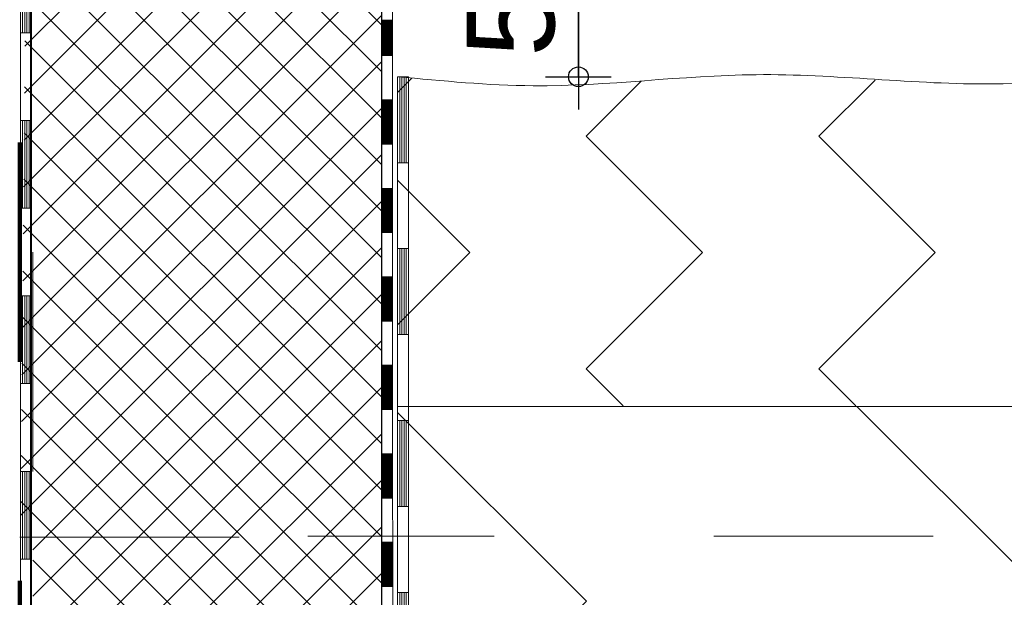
# Model space of a CAD drawing. Header units: metres. Extents: x 1333.9 to 1416.6, y -82.7 to -2.5.
# Tile 67 of 160: x 1389.313 to 1389.762, y -70.532 to -70.268. Entities that reach past the tile are written whole.
import ezdxf

# ---------------------------------------------------------------- set-up
doc = ezdxf.new("R2010")
doc.units = ezdxf.units.M
doc.header["$PDMODE"] = 65
for name, pattern in [('AUSGEZOGEN', [0]), ('PUNKT2_S9', [0.0015, 0, -0.0015]), ('STRICHPUNKT2_S5', [0.5, 0.35, -0.05, 0.05, -0.05]), ('VERDECKT2_S2', [0.15, 0.1, -0.05])]:
    doc.linetypes.add(name, pattern=pattern)
for name, color, linetype, lineweight in [('XR$8$Achsen', 4, 'AUSGEZOGEN', 13), ('XR$8$Allgemein', 4, 'AUSGEZOGEN', 13), ('XR$8$Ansicht', 1, 'AUSGEZOGEN', 50), ('XR$8$Maßlinie 1_50', 7, 'AUSGEZOGEN', 25), ('XR$8$Muster', 4, 'AUSGEZOGEN', 13), ('XR$8$Möblierung', 4, 'AUSGEZOGEN', 13), ('XR$8$Schraffur', 4, 'AUSGEZOGEN', 13), ('XR$8$Text 1_50', 3, 'AUSGEZOGEN', 18), ('XR$8$Wand', 1, 'AUSGEZOGEN', 50)]:
    doc.layers.add(name, color=color, linetype=linetype, lineweight=lineweight)
doc.styles.add('ARIAL', font='arial.ttf')
doc.dimstyles.new('DIMSTYLE_14', dxfattribs={"dimtxt": 0.04, "dimasz": 0.03, "dimexe": 0, "dimexo": 1e-06, "dimgap": 0.02, "dimtad": 2, "dimdec": 1, "dimlfac": 100, "dimrnd": 0.5, "dimzin": 4, "dimdsep": 46, "dimtxsty": 'ARIAL', "dimblk1": 'ALL_ML_KREIS', "dimblk2": 'ALL_ML_KREIS', "dimsah": 1, "dimcen": 0, "dimse1": 1, "dimse2": 1, "dimclrd": 7, "dimclre": 7, "dimclrt": 7, "dimadec": 0, "dimazin": 0, "dimtfac": 1, "dimtdec": 0, "dimtix": 1, "dimtmove": 2, "dimatfit": 3, "dimfxl": 0, "dimtvp": 1.2, "dimtzin": 0, "dimlwd": 0, "dimlwe": 25, "dimarcsym": 0})
doc.dimstyles.new('DIMSTYLE_15', dxfattribs={"dimtxt": 0.04, "dimasz": 0.03, "dimexe": 0, "dimexo": 1e-06, "dimgap": 0.02, "dimtad": 2, "dimdec": 1, "dimlfac": 100, "dimrnd": 0.5, "dimzin": 4, "dimdsep": 46, "dimtxsty": 'ARIAL', "dimblk1": 'ALL_ML_KREIS', "dimblk2": 'ALL_ML_KREIS', "dimsah": 1, "dimcen": 0, "dimse1": 1, "dimse2": 1, "dimclrd": 7, "dimclre": 7, "dimclrt": 7, "dimadec": 0, "dimazin": 0, "dimtfac": 1, "dimtdec": 0, "dimtix": 1, "dimtmove": 2, "dimatfit": 3, "dimfxl": 0, "dimtzin": 0, "dimlwd": 0, "dimlwe": 25, "dimarcsym": 0})

# ---------------------------------------------------------------- blocks, each defined once
blk = doc.blocks.new('MUSTERELEMENT_7')
at = {"layer": 'XR$8$Muster', "color": 4, "linetype": 'AUSGEZOGEN', "lineweight": 13, "transparency": 33554687}
for p, q in [((1389.31305, -70.23453), (1389.31305, -70.31453)), ((1389.31405, -70.23453), (1389.31405, -70.27453)), ((1389.31505, -70.23453), (1389.31505, -70.27453)), ((1389.31605, -70.23453), (1389.31605, -70.27453)), ((1389.31705, -70.23453), (1389.31705, -70.27453)), ((1389.31805, -70.23453), (1389.31805, -70.31453)), ((1389.31805, -70.27453), (1389.31305, -70.27453)), ((1389.31305, -70.31453), (1389.31305, -70.39453)), ((1389.31805, -70.31453), (1389.31305, -70.31453)), ((1389.31805, -70.31453), (1389.31305, -70.31453)), ((1389.31405, -70.31453), (1389.31405, -70.35453)), ((1389.31505, -70.31453), (1389.31505, -70.35453)), ((1389.31605, -70.31453), (1389.31605, -70.35453)), ((1389.31705, -70.31453), (1389.31705, -70.35453)), ((1389.31805, -70.31453), (1389.31805, -70.39453)), ((1389.31805, -70.35453), (1389.31305, -70.35453)), ((1389.31305, -70.39453), (1389.31305, -70.47453)), ((1389.31805, -70.39453), (1389.31305, -70.39453)), ((1389.31805, -70.39453), (1389.31305, -70.39453)), ((1389.31405, -70.39453), (1389.31405, -70.43453)), ((1389.31505, -70.39453), (1389.31505, -70.43453)), ((1389.31605, -70.39453), (1389.31605, -70.43453)), ((1389.31705, -70.39453), (1389.31705, -70.43453)), ((1389.31805, -70.39453), (1389.31805, -70.47453)), ((1389.31805, -70.43453), (1389.31305, -70.43453)), ((1389.31305, -70.47453), (1389.31305, -70.55453)), ((1389.31805, -70.47453), (1389.31305, -70.47453)), ((1389.31805, -70.47453), (1389.31305, -70.47453)), ((1389.31405, -70.47453), (1389.31405, -70.51453)), ((1389.31505, -70.47453), (1389.31505, -70.51453)), ((1389.31605, -70.47453), (1389.31605, -70.51453)), ((1389.31705, -70.47453), (1389.31705, -70.51453)), ((1389.31805, -70.47453), (1389.31805, -70.55453)), ((1389.31805, -70.51453), (1389.31305, -70.51453))]:
    blk.add_line(p, q, dxfattribs=at)
blk = doc.blocks.new('MUSTERELEMENT_17')
at = {"layer": 'XR$8$Muster', "color": 4, "linetype": 'AUSGEZOGEN', "lineweight": 13, "transparency": 33554687}
for p, q in [((1389.48595, -70.29453), (1389.48595, -70.33374)), ((1389.48695, -70.29453), (1389.48695, -70.33374)), ((1389.48995, -70.29453), (1389.48995, -70.37294)), ((1389.48995, -70.33374), (1389.48495, -70.33374)), ((1389.48495, -70.37294), (1389.48496, -70.45136)), ((1389.48995, -70.37294), (1389.48495, -70.37294)), ((1389.48995, -70.37294), (1389.48495, -70.37294)), ((1389.48595, -70.37294), (1389.48596, -70.41215)), ((1389.48695, -70.37294), (1389.48696, -70.41215)), ((1389.48795, -70.37294), (1389.48796, -70.41215)), ((1389.48895, -70.37294), (1389.48896, -70.41215)), ((1389.48995, -70.37294), (1389.48996, -70.45136)), ((1389.48996, -70.41215), (1389.48496, -70.41215)), ((1389.48496, -70.45136), (1389.48496, -70.52977)), ((1389.48996, -70.45136), (1389.48496, -70.45136)), ((1389.48996, -70.45136), (1389.48496, -70.45136)), ((1389.48596, -70.45136), (1389.48596, -70.49057)), ((1389.48696, -70.45136), (1389.48696, -70.49057)), ((1389.48796, -70.45136), (1389.48796, -70.49057)), ((1389.48896, -70.45136), (1389.48896, -70.49057)), ((1389.48996, -70.45136), (1389.48996, -70.52977)), ((1389.48996, -70.49057), (1389.48496, -70.49057)), ((1389.48496, -70.52977), (1389.48496, -70.60819)), ((1389.48996, -70.52977), (1389.48496, -70.52977)), ((1389.48996, -70.52977), (1389.48496, -70.52977)), ((1389.48596, -70.52977), (1389.48596, -70.56898)), ((1389.48696, -70.52977), (1389.48696, -70.56898)), ((1389.48796, -70.52977), (1389.48796, -70.56898)), ((1389.48896, -70.52977), (1389.48896, -70.56898)), ((1389.48996, -70.52977), (1389.48996, -70.60819))]:
    blk.add_line(p, q, dxfattribs=at)
for points in [[(1389.48495, -70.29453), (1389.48495, -70.29453), (1389.48495, -70.37294)], [(1389.48995, -70.29453), (1389.48995, -70.29453), (1389.48495, -70.29453)], [(1389.48795, -70.29453), (1389.48795, -70.29453), (1389.48795, -70.33374)], [(1389.48895, -70.29453), (1389.48895, -70.29453), (1389.48895, -70.33374)]]:
    blk.add_lwpolyline(points, dxfattribs=at)
blk = doc.blocks.new('MUSTERELEMENT_20')
at = {"layer": 'XR$8$Möblierung', "color": 4, "linetype": 'AUSGEZOGEN', "lineweight": 13, "transparency": 33554687}
for p, q in [((1389.47773, -70.26471), (1389.47773, -70.28489)), ((1389.47773, -70.26471), (1389.47773, -70.28489)), ((1389.47773, -70.26471), (1389.47773, -70.28489)), ((1389.47773, -70.26471), (1389.47773, -70.28489)), ((1389.47773, -70.26471), (1389.47773, -70.28489)), ((1389.48273, -70.26471), (1389.48273, -70.28489)), ((1389.47773, -70.26875), (1389.48273, -70.26875)), ((1389.47773, -70.26915), (1389.48273, -70.26915)), ((1389.47773, -70.26955), (1389.48273, -70.26955)), ((1389.47773, -70.26996), (1389.48273, -70.26996)), ((1389.47773, -70.27036), (1389.48273, -70.27036)), ((1389.47773, -70.27076), (1389.48273, -70.27076)), ((1389.47773, -70.27117), (1389.48273, -70.27117)), ((1389.47773, -70.27157), (1389.48273, -70.27157)), ((1389.47773, -70.27198), (1389.48273, -70.27197)), ((1389.47773, -70.27238), (1389.48273, -70.27238)), ((1389.47773, -70.27278), (1389.48273, -70.27278)), ((1389.47773, -70.27319), (1389.48273, -70.27319)), ((1389.47773, -70.27359), (1389.48273, -70.27359)), ((1389.47773, -70.27399), (1389.48273, -70.27399)), ((1389.47773, -70.2744), (1389.48273, -70.2744)), ((1389.47773, -70.2748), (1389.48273, -70.2748)), ((1389.47773, -70.2752), (1389.48273, -70.2752)), ((1389.47773, -70.27561), (1389.48273, -70.27561)), ((1389.47773, -70.27601), (1389.48273, -70.27601)), ((1389.47773, -70.27641), (1389.48273, -70.27641)), ((1389.47773, -70.27682), (1389.48273, -70.27682)), ((1389.47773, -70.27722), (1389.48273, -70.27722)), ((1389.47773, -70.27763), (1389.48273, -70.27763)), ((1389.47773, -70.27803), (1389.48273, -70.27803)), ((1389.47773, -70.27843), (1389.48273, -70.27843)), ((1389.47773, -70.27884), (1389.48273, -70.27884)), ((1389.47773, -70.27924), (1389.48273, -70.27924)), ((1389.47773, -70.27964), (1389.48273, -70.27964)), ((1389.47773, -70.28005), (1389.48273, -70.28005)), ((1389.47773, -70.28045), (1389.48273, -70.28045)), ((1389.47773, -70.28085), (1389.48273, -70.28085)), ((1389.47773, -70.28126), (1389.48273, -70.28126)), ((1389.47773, -70.28166), (1389.48273, -70.28166)), ((1389.47773, -70.28207), (1389.48273, -70.28207)), ((1389.47773, -70.28247), (1389.48273, -70.28247)), ((1389.47773, -70.28287), (1389.48273, -70.28287)), ((1389.47773, -70.28328), (1389.48273, -70.28328)), ((1389.47773, -70.28368), (1389.48273, -70.28368)), ((1389.47773, -70.28408), (1389.48273, -70.28408)), ((1389.47773, -70.28449), (1389.48273, -70.28449)), ((1389.47773, -70.28489), (1389.48273, -70.28489)), ((1389.48273, -70.28489), (1389.48274, -70.30507)), ((1389.47774, -70.30507), (1389.48274, -70.30507)), ((1389.47774, -70.30507), (1389.47774, -70.32525)), ((1389.47774, -70.30507), (1389.47774, -70.32525)), ((1389.47774, -70.30507), (1389.47774, -70.32525)), ((1389.47774, -70.30507), (1389.47774, -70.32525)), ((1389.47774, -70.30507), (1389.47774, -70.32525)), ((1389.47774, -70.30548), (1389.48274, -70.30548)), ((1389.47774, -70.30588), (1389.48274, -70.30588)), ((1389.47774, -70.30628), (1389.48274, -70.30628)), ((1389.47774, -70.30669), (1389.48274, -70.30669)), ((1389.47774, -70.30709), (1389.48274, -70.30709)), ((1389.47774, -70.30749), (1389.48274, -70.30749)), ((1389.47774, -70.3079), (1389.48274, -70.3079)), ((1389.47774, -70.3083), (1389.48274, -70.3083)), ((1389.47774, -70.3087), (1389.48274, -70.3087)), ((1389.48274, -70.30507), (1389.48274, -70.32525)), ((1389.47774, -70.30911), (1389.48274, -70.30911)), ((1389.47774, -70.30951), (1389.48274, -70.30951)), ((1389.47774, -70.30992), (1389.48274, -70.30992)), ((1389.47774, -70.31032), (1389.48274, -70.31032)), ((1389.47774, -70.31072), (1389.48274, -70.31072)), ((1389.47774, -70.31113), (1389.48274, -70.31113)), ((1389.47774, -70.31153), (1389.48274, -70.31153)), ((1389.47774, -70.31193), (1389.48274, -70.31193)), ((1389.47774, -70.31234), (1389.48274, -70.31234)), ((1389.47774, -70.31274), (1389.48274, -70.31274)), ((1389.47774, -70.31314), (1389.48274, -70.31314)), ((1389.47774, -70.31355), (1389.48274, -70.31355)), ((1389.47774, -70.31395), (1389.48274, -70.31395)), ((1389.47774, -70.31436), (1389.48274, -70.31436)), ((1389.47774, -70.31476), (1389.48274, -70.31476)), ((1389.47774, -70.31516), (1389.48274, -70.31516)), ((1389.47774, -70.31557), (1389.48274, -70.31557)), ((1389.47774, -70.31597), (1389.48274, -70.31597)), ((1389.47774, -70.31637), (1389.48274, -70.31637)), ((1389.47774, -70.31678), (1389.48274, -70.31678)), ((1389.47774, -70.31718), (1389.48274, -70.31718)), ((1389.47774, -70.31758), (1389.48274, -70.31758)), ((1389.47774, -70.31799), (1389.48274, -70.31799)), ((1389.47774, -70.31839), (1389.48274, -70.31839)), ((1389.47774, -70.3188), (1389.48274, -70.3188)), ((1389.47774, -70.3192), (1389.48274, -70.3192)), ((1389.47774, -70.3196), (1389.48274, -70.3196)), ((1389.47774, -70.32001), (1389.48274, -70.32001)), ((1389.47774, -70.32041), (1389.48274, -70.32041)), ((1389.47774, -70.32081), (1389.48274, -70.32081)), ((1389.47774, -70.32122), (1389.48274, -70.32122)), ((1389.47774, -70.32162), (1389.48274, -70.32162)), ((1389.47774, -70.32202), (1389.48274, -70.32202)), ((1389.47774, -70.32243), (1389.48274, -70.32243)), ((1389.47774, -70.32283), (1389.48274, -70.32283)), ((1389.47774, -70.32324), (1389.48274, -70.32324)), ((1389.47774, -70.32364), (1389.48274, -70.32364)), ((1389.47774, -70.32404), (1389.48274, -70.32404)), ((1389.47774, -70.32445), (1389.48274, -70.32445)), ((1389.47774, -70.32485), (1389.48274, -70.32485)), ((1389.47774, -70.32525), (1389.48274, -70.32525)), ((1389.48274, -70.32525), (1389.48274, -70.34543)), ((1389.47774, -70.34543), (1389.48274, -70.34543)), ((1389.47774, -70.34543), (1389.47774, -70.36562)), ((1389.47774, -70.34543), (1389.47774, -70.36562)), ((1389.47774, -70.34543), (1389.47774, -70.36562)), ((1389.47774, -70.34543), (1389.47774, -70.36562)), ((1389.47774, -70.34543), (1389.47774, -70.36562)), ((1389.47774, -70.34584), (1389.48274, -70.34584)), ((1389.47774, -70.34624), (1389.48274, -70.34624)), ((1389.47774, -70.34665), (1389.48274, -70.34665)), ((1389.47774, -70.34705), (1389.48274, -70.34705)), ((1389.47774, -70.34745), (1389.48274, -70.34745)), ((1389.47774, -70.34786), (1389.48274, -70.34786)), ((1389.47774, -70.34826), (1389.48274, -70.34826)), ((1389.47774, -70.34866), (1389.48274, -70.34866)), ((1389.47774, -70.34907), (1389.48274, -70.34907)), ((1389.48274, -70.34543), (1389.48274, -70.36562)), ((1389.47774, -70.34947), (1389.48274, -70.34947)), ((1389.47774, -70.34987), (1389.48274, -70.34987)), ((1389.47774, -70.35028), (1389.48274, -70.35028)), ((1389.47774, -70.35068), (1389.48274, -70.35068)), ((1389.47774, -70.35109), (1389.48274, -70.35109)), ((1389.47774, -70.35149), (1389.48274, -70.35149)), ((1389.47774, -70.35189), (1389.48274, -70.35189)), ((1389.47774, -70.3523), (1389.48274, -70.3523)), ((1389.47774, -70.3527), (1389.48274, -70.3527)), ((1389.47774, -70.3531), (1389.48274, -70.3531)), ((1389.47774, -70.35351), (1389.48274, -70.35351)), ((1389.47774, -70.35391), (1389.48274, -70.35391)), ((1389.47774, -70.35431), (1389.48274, -70.35431)), ((1389.47774, -70.35472), (1389.48274, -70.35472)), ((1389.47774, -70.35512), (1389.48274, -70.35512)), ((1389.47774, -70.35553), (1389.48274, -70.35553)), ((1389.47774, -70.35593), (1389.48274, -70.35593)), ((1389.47774, -70.35633), (1389.48274, -70.35633)), ((1389.47774, -70.35674), (1389.48274, -70.35674)), ((1389.47774, -70.35714), (1389.48274, -70.35714)), ((1389.47774, -70.35754), (1389.48274, -70.35754)), ((1389.47774, -70.35795), (1389.48274, -70.35795)), ((1389.47774, -70.35835), (1389.48274, -70.35835)), ((1389.47774, -70.35875), (1389.48274, -70.35875)), ((1389.47774, -70.35916), (1389.48274, -70.35916)), ((1389.47774, -70.35956), (1389.48274, -70.35956)), ((1389.47774, -70.35997), (1389.48274, -70.35996)), ((1389.47774, -70.36037), (1389.48274, -70.36037)), ((1389.47774, -70.36077), (1389.48274, -70.36077)), ((1389.47774, -70.36118), (1389.48274, -70.36118)), ((1389.47774, -70.36158), (1389.48274, -70.36158)), ((1389.47774, -70.36198), (1389.48274, -70.36198)), ((1389.47774, -70.36239), (1389.48274, -70.36239)), ((1389.47774, -70.36279), (1389.48274, -70.36279)), ((1389.47774, -70.36319), (1389.48274, -70.36319)), ((1389.47774, -70.3636), (1389.48274, -70.3636)), ((1389.47774, -70.364), (1389.48274, -70.364)), ((1389.47774, -70.36441), (1389.48274, -70.3644)), ((1389.47774, -70.36481), (1389.48274, -70.36481)), ((1389.47774, -70.36521), (1389.48274, -70.36521)), ((1389.47774, -70.36562), (1389.48274, -70.36562)), ((1389.48274, -70.36562), (1389.48274, -70.3858)), ((1389.47774, -70.3858), (1389.48274, -70.3858)), ((1389.47774, -70.3858), (1389.47774, -70.40598)), ((1389.47774, -70.3858), (1389.47774, -70.40598)), ((1389.47774, -70.3858), (1389.47774, -70.40598)), ((1389.47774, -70.3858), (1389.47774, -70.40598)), ((1389.47774, -70.3858), (1389.47774, -70.40598)), ((1389.47774, -70.3862), (1389.48274, -70.3862)), ((1389.47774, -70.3866), (1389.48274, -70.3866)), ((1389.47774, -70.38701), (1389.48274, -70.38701)), ((1389.47774, -70.38741), (1389.48274, -70.38741)), ((1389.47774, -70.38782), (1389.48274, -70.38782)), ((1389.47774, -70.38822), (1389.48274, -70.38822)), ((1389.47774, -70.38862), (1389.48274, -70.38862)), ((1389.47774, -70.38903), (1389.48274, -70.38903)), ((1389.47774, -70.38943), (1389.48274, -70.38943)), ((1389.48274, -70.3858), (1389.48274, -70.40598)), ((1389.47774, -70.38983), (1389.48274, -70.38983)), ((1389.47774, -70.39024), (1389.48274, -70.39024)), ((1389.47774, -70.39064), (1389.48274, -70.39064)), ((1389.47774, -70.39104), (1389.48274, -70.39104)), ((1389.47774, -70.39145), (1389.48274, -70.39145)), ((1389.47774, -70.39185), (1389.48274, -70.39185)), ((1389.47774, -70.39226), (1389.48274, -70.39225)), ((1389.47774, -70.39266), (1389.48274, -70.39266)), ((1389.47774, -70.39306), (1389.48274, -70.39306)), ((1389.47774, -70.39347), (1389.48274, -70.39347)), ((1389.47774, -70.39387), (1389.48274, -70.39387)), ((1389.47774, -70.39427), (1389.48274, -70.39427)), ((1389.47774, -70.39468), (1389.48274, -70.39468)), ((1389.47774, -70.39508), (1389.48274, -70.39508)), ((1389.47774, -70.39548), (1389.48274, -70.39548)), ((1389.47774, -70.39589), (1389.48274, -70.39589)), ((1389.47774, -70.39629), (1389.48274, -70.39629)), ((1389.47774, -70.3967), (1389.48274, -70.39669)), ((1389.47774, -70.3971), (1389.48274, -70.3971)), ((1389.47774, -70.3975), (1389.48274, -70.3975)), ((1389.47774, -70.39791), (1389.48274, -70.39791)), ((1389.47774, -70.39831), (1389.48274, -70.39831)), ((1389.47774, -70.39871), (1389.48274, -70.39871)), ((1389.47774, -70.39912), (1389.48274, -70.39912)), ((1389.47774, -70.39952), (1389.48274, -70.39952)), ((1389.47774, -70.39992), (1389.48274, -70.39992)), ((1389.47774, -70.40033), (1389.48274, -70.40033)), ((1389.47774, -70.40073), (1389.48274, -70.40073)), ((1389.47774, -70.40113), (1389.48274, -70.40113)), ((1389.47774, -70.40154), (1389.48274, -70.40154)), ((1389.47774, -70.40194), (1389.48274, -70.40194)), ((1389.47774, -70.40235), (1389.48274, -70.40235)), ((1389.47774, -70.40275), (1389.48274, -70.40275)), ((1389.47774, -70.40315), (1389.48274, -70.40315)), ((1389.47774, -70.40356), (1389.48274, -70.40356)), ((1389.47774, -70.40396), (1389.48274, -70.40396)), ((1389.47774, -70.40436), (1389.48274, -70.40436)), ((1389.47774, -70.40477), (1389.48274, -70.40477)), ((1389.47774, -70.40517), (1389.48274, -70.40517)), ((1389.47774, -70.40557), (1389.48274, -70.40557)), ((1389.47774, -70.40598), (1389.48274, -70.40598)), ((1389.48274, -70.40598), (1389.48274, -70.42616)), ((1389.47774, -70.42616), (1389.48274, -70.42616)), ((1389.47774, -70.42616), (1389.47774, -70.44634)), ((1389.47774, -70.42616), (1389.47774, -70.44634)), ((1389.47774, -70.42616), (1389.47774, -70.44634)), ((1389.47774, -70.42616), (1389.47774, -70.44634)), ((1389.47774, -70.42616), (1389.47774, -70.44634)), ((1389.47774, -70.42656), (1389.48274, -70.42656)), ((1389.47774, -70.42697), (1389.48274, -70.42697)), ((1389.47774, -70.42737), (1389.48274, -70.42737)), ((1389.47774, -70.42777), (1389.48274, -70.42777)), ((1389.47774, -70.42818), (1389.48274, -70.42818)), ((1389.47774, -70.42858), (1389.48274, -70.42858)), ((1389.47774, -70.42898), (1389.48274, -70.42898)), ((1389.47774, -70.42939), (1389.48274, -70.42939)), ((1389.47774, -70.42979), (1389.48274, -70.42979)), ((1389.48274, -70.42616), (1389.48274, -70.44634)), ((1389.47774, -70.4302), (1389.48274, -70.4302)), ((1389.47774, -70.4306), (1389.48274, -70.4306)), ((1389.47774, -70.431), (1389.48274, -70.431)), ((1389.47774, -70.43141), (1389.48274, -70.43141)), ((1389.47774, -70.43181), (1389.48274, -70.43181)), ((1389.47774, -70.43221), (1389.48274, -70.43221)), ((1389.47774, -70.43262), (1389.48274, -70.43262)), ((1389.47774, -70.43302), (1389.48274, -70.43302)), ((1389.47774, -70.43342), (1389.48274, -70.43342)), ((1389.47774, -70.43383), (1389.48274, -70.43383)), ((1389.47774, -70.43423), (1389.48274, -70.43423)), ((1389.47774, -70.43464), (1389.48274, -70.43464)), ((1389.47774, -70.43504), (1389.48274, -70.43504)), ((1389.47774, -70.43544), (1389.48274, -70.43544)), ((1389.47774, -70.43585), (1389.48274, -70.43585)), ((1389.47774, -70.43625), (1389.48274, -70.43625)), ((1389.47774, -70.43665), (1389.48274, -70.43665)), ((1389.47774, -70.43706), (1389.48274, -70.43706)), ((1389.47774, -70.43746), (1389.48274, -70.43746)), ((1389.47774, -70.43786), (1389.48274, -70.43786)), ((1389.47774, -70.43827), (1389.48274, -70.43827)), ((1389.47774, -70.43867), (1389.48274, -70.43867)), ((1389.47774, -70.43908), (1389.48274, -70.43908)), ((1389.47774, -70.43948), (1389.48274, -70.43948)), ((1389.47774, -70.43988), (1389.48274, -70.43988)), ((1389.47774, -70.44029), (1389.48274, -70.44029)), ((1389.47774, -70.44069), (1389.48274, -70.44069)), ((1389.47774, -70.44109), (1389.48274, -70.44109)), ((1389.47774, -70.4415), (1389.48274, -70.4415)), ((1389.47774, -70.4419), (1389.48274, -70.4419)), ((1389.47774, -70.4423), (1389.48274, -70.4423)), ((1389.47774, -70.44271), (1389.48274, -70.44271)), ((1389.47774, -70.44311), (1389.48274, -70.44311)), ((1389.47774, -70.44352), (1389.48274, -70.44352)), ((1389.47774, -70.44392), (1389.48274, -70.44392)), ((1389.47774, -70.44432), (1389.48274, -70.44432)), ((1389.47774, -70.44473), (1389.48274, -70.44473)), ((1389.47774, -70.44513), (1389.48274, -70.44513)), ((1389.47774, -70.44553), (1389.48274, -70.44553)), ((1389.47774, -70.44594), (1389.48274, -70.44594)), ((1389.47774, -70.44634), (1389.48274, -70.44634)), ((1389.48274, -70.44634), (1389.48274, -70.46652)), ((1389.47774, -70.46652), (1389.48274, -70.46652)), ((1389.47774, -70.46652), (1389.47774, -70.4867)), ((1389.47774, -70.46652), (1389.47774, -70.4867)), ((1389.47774, -70.46652), (1389.47774, -70.4867)), ((1389.47774, -70.46652), (1389.47774, -70.4867)), ((1389.47774, -70.46652), (1389.47774, -70.4867)), ((1389.47774, -70.46693), (1389.48274, -70.46693)), ((1389.47774, -70.46733), (1389.48274, -70.46733)), ((1389.47774, -70.46773), (1389.48274, -70.46773)), ((1389.47774, -70.46814), (1389.48274, -70.46814)), ((1389.47774, -70.46854), (1389.48274, -70.46854)), ((1389.47774, -70.46894), (1389.48274, -70.46894)), ((1389.47774, -70.46935), (1389.48274, -70.46935)), ((1389.47774, -70.46975), (1389.48274, -70.46975)), ((1389.47774, -70.47015), (1389.48274, -70.47015)), ((1389.48274, -70.46652), (1389.48274, -70.4867)), ((1389.47774, -70.47056), (1389.48274, -70.47056)), ((1389.47774, -70.47096), (1389.48274, -70.47096)), ((1389.47774, -70.47137), (1389.48274, -70.47137)), ((1389.47774, -70.47177), (1389.48274, -70.47177)), ((1389.47774, -70.47217), (1389.48274, -70.47217)), ((1389.47774, -70.47258), (1389.48274, -70.47258)), ((1389.47774, -70.47298), (1389.48274, -70.47298)), ((1389.47774, -70.47338), (1389.48274, -70.47338)), ((1389.47774, -70.47379), (1389.48274, -70.47379)), ((1389.47774, -70.47419), (1389.48274, -70.47419)), ((1389.47774, -70.47459), (1389.48274, -70.47459)), ((1389.47774, -70.475), (1389.48274, -70.475)), ((1389.47774, -70.4754), (1389.48274, -70.4754)), ((1389.47774, -70.47581), (1389.48274, -70.47581)), ((1389.47774, -70.47621), (1389.48274, -70.47621)), ((1389.47774, -70.47661), (1389.48274, -70.47661)), ((1389.47774, -70.47702), (1389.48274, -70.47702)), ((1389.47774, -70.47742), (1389.48274, -70.47742)), ((1389.47774, -70.47782), (1389.48274, -70.47782)), ((1389.47774, -70.47823), (1389.48274, -70.47823)), ((1389.47774, -70.47863), (1389.48274, -70.47863)), ((1389.47774, -70.47903), (1389.48274, -70.47903)), ((1389.47774, -70.47944), (1389.48274, -70.47944)), ((1389.47774, -70.47984), (1389.48274, -70.47984)), ((1389.47774, -70.48025), (1389.48274, -70.48025)), ((1389.47774, -70.48065), (1389.48274, -70.48065)), ((1389.47774, -70.48105), (1389.48274, -70.48105)), ((1389.47774, -70.48146), (1389.48274, -70.48146)), ((1389.47774, -70.48186), (1389.48274, -70.48186)), ((1389.47774, -70.48226), (1389.48274, -70.48226)), ((1389.47774, -70.48267), (1389.48274, -70.48267)), ((1389.47774, -70.48307), (1389.48274, -70.48307)), ((1389.47774, -70.48347), (1389.48274, -70.48347)), ((1389.47774, -70.48388), (1389.48274, -70.48388)), ((1389.47774, -70.48428), (1389.48274, -70.48428)), ((1389.47774, -70.48469), (1389.48274, -70.48468)), ((1389.47774, -70.48509), (1389.48274, -70.48509)), ((1389.47774, -70.48549), (1389.48274, -70.48549)), ((1389.47774, -70.4859), (1389.48274, -70.4859)), ((1389.47774, -70.4863), (1389.48274, -70.4863)), ((1389.47774, -70.4867), (1389.48274, -70.4867)), ((1389.48274, -70.4867), (1389.48275, -70.50688)), ((1389.47775, -70.50688), (1389.48275, -70.50688)), ((1389.47775, -70.50688), (1389.47775, -70.52707)), ((1389.47775, -70.50688), (1389.47775, -70.52707)), ((1389.47775, -70.50688), (1389.47775, -70.52707)), ((1389.47775, -70.50688), (1389.47775, -70.52707)), ((1389.47775, -70.50688), (1389.47775, -70.52707)), ((1389.47775, -70.50729), (1389.48275, -70.50729)), ((1389.47775, -70.50769), (1389.48275, -70.50769)), ((1389.47775, -70.5081), (1389.48275, -70.5081)), ((1389.47775, -70.5085), (1389.48275, -70.5085)), ((1389.47775, -70.5089), (1389.48275, -70.5089)), ((1389.47775, -70.50931), (1389.48275, -70.50931)), ((1389.47775, -70.50971), (1389.48275, -70.50971)), ((1389.47775, -70.51011), (1389.48275, -70.51011)), ((1389.47775, -70.51052), (1389.48275, -70.51052)), ((1389.48275, -70.50688), (1389.48275, -70.52707)), ((1389.47775, -70.51092), (1389.48275, -70.51092)), ((1389.47775, -70.51132), (1389.48275, -70.51132)), ((1389.47775, -70.51173), (1389.48275, -70.51173)), ((1389.47775, -70.51213), (1389.48275, -70.51213)), ((1389.47775, -70.51254), (1389.48275, -70.51254)), ((1389.47775, -70.51294), (1389.48275, -70.51294)), ((1389.47775, -70.51334), (1389.48275, -70.51334)), ((1389.47775, -70.51375), (1389.48275, -70.51375)), ((1389.47775, -70.51415), (1389.48275, -70.51415)), ((1389.47775, -70.51455), (1389.48275, -70.51455)), ((1389.47775, -70.51496), (1389.48275, -70.51496)), ((1389.47775, -70.51536), (1389.48275, -70.51536)), ((1389.47775, -70.51576), (1389.48275, -70.51576)), ((1389.47775, -70.51617), (1389.48275, -70.51617)), ((1389.47775, -70.51657), (1389.48275, -70.51657)), ((1389.47775, -70.51698), (1389.48275, -70.51697)), ((1389.47775, -70.51738), (1389.48275, -70.51738)), ((1389.47775, -70.51778), (1389.48275, -70.51778)), ((1389.47775, -70.51819), (1389.48275, -70.51819)), ((1389.47775, -70.51859), (1389.48275, -70.51859)), ((1389.47775, -70.51899), (1389.48275, -70.51899)), ((1389.47775, -70.5194), (1389.48275, -70.5194)), ((1389.47775, -70.5198), (1389.48275, -70.5198)), ((1389.47775, -70.5202), (1389.48275, -70.5202)), ((1389.47775, -70.52061), (1389.48275, -70.52061)), ((1389.47775, -70.52101), (1389.48275, -70.52101)), ((1389.47775, -70.52141), (1389.48275, -70.52141)), ((1389.47775, -70.52182), (1389.48275, -70.52182)), ((1389.47775, -70.52222), (1389.48275, -70.52222)), ((1389.47775, -70.52263), (1389.48275, -70.52263)), ((1389.47775, -70.52303), (1389.48275, -70.52303)), ((1389.47775, -70.52343), (1389.48275, -70.52343)), ((1389.47775, -70.52384), (1389.48275, -70.52384)), ((1389.47775, -70.52424), (1389.48275, -70.52424)), ((1389.47775, -70.52464), (1389.48275, -70.52464)), ((1389.47775, -70.52505), (1389.48275, -70.52505)), ((1389.47775, -70.52545), (1389.48275, -70.52545)), ((1389.47775, -70.52585), (1389.48275, -70.52585)), ((1389.47775, -70.52626), (1389.48275, -70.52626)), ((1389.47775, -70.52666), (1389.48275, -70.52666)), ((1389.47775, -70.52707), (1389.48275, -70.52707)), ((1389.48275, -70.52707), (1389.48275, -70.54725))]:
    blk.add_line(p, q, dxfattribs=at)
for points in [[(1389.47773, -70.24453), (1389.47773, -70.24453), (1389.47773, -70.26471), (1389.47773, -70.28489)], [(1389.47773, -70.24453), (1389.47773, -70.24453), (1389.47773, -70.26471), (1389.47773, -70.28489)], [(1389.47773, -70.28489), (1389.47774, -70.30507), (1389.47774, -70.32525)], [(1389.47773, -70.28489), (1389.47774, -70.30507), (1389.47774, -70.32525)], [(1389.47774, -70.32525), (1389.47774, -70.34543), (1389.47774, -70.36562)], [(1389.47774, -70.32525), (1389.47774, -70.34543), (1389.47774, -70.36562)], [(1389.47774, -70.36562), (1389.47774, -70.3858), (1389.47774, -70.40598)], [(1389.47774, -70.36562), (1389.47774, -70.3858), (1389.47774, -70.40598)], [(1389.47774, -70.40598), (1389.47774, -70.42616), (1389.47774, -70.44634)], [(1389.47774, -70.40598), (1389.47774, -70.42616), (1389.47774, -70.44634)], [(1389.47774, -70.44634), (1389.47774, -70.46652), (1389.47774, -70.4867)], [(1389.47774, -70.44634), (1389.47774, -70.46652), (1389.47774, -70.4867)], [(1389.47774, -70.4867), (1389.47775, -70.50688), (1389.47775, -70.52707)], [(1389.47774, -70.4867), (1389.47775, -70.50688), (1389.47775, -70.52707)], [(1389.47775, -70.52707), (1389.47775, -70.54725), (1389.47775, -70.56743)], [(1389.47775, -70.52707), (1389.47775, -70.54725), (1389.47775, -70.56743)]]:
    blk.add_lwpolyline(points, dxfattribs=at)
blk = doc.blocks.new('ALL_ML_KREIS')
at = {"color": 0, "linetype": 'ByBlock', "lineweight": -2}
for p, q in [((0, -0.5), (0, 0.5)), ((-1, 0), (0.5, 0))]:
    blk.add_line(p, q, dxfattribs=at)
blk.add_circle((0, 0), 0.15, dxfattribs=at)
blk = doc.blocks.new('*D386')
at = {"layer": 'DEFPOINTS', "color": 7, "linetype": 'AUSGEZOGEN', "lineweight": 25, "transparency": 33554687}
for p in [(1389.49273, -70.24453), (1389.49273, -70.29453), (1389.56741, -70.29453)]:
    blk.add_point(p, dxfattribs=at)
at = {"layer": 'XR$8$Maßlinie 1_50', "color": 7, "linetype": 'AUSGEZOGEN', "lineweight": -2, "transparency": 33554687}
blk.add_line((1389.56741, -70.29453), (1389.56741, -70.24453), dxfattribs=at)
at = {"layer": 'XR$8$Maßlinie 1_50', "color": 7, "linetype": 'AUSGEZOGEN', "lineweight": 25, "transparency": 33554687, "xscale": 0.03, "yscale": 0.03, "zscale": 0.03}
for p, rotation in [((1389.56741, -70.24453), 90), ((1389.56741, -70.29453), 270)]:
    blk.add_blockref('ALL_ML_KREIS', p, dxfattribs=dict(at, rotation=rotation))
at = {"layer": 'XR$8$Maßlinie 1_50', "color": 7, "linetype": 'AUSGEZOGEN', "lineweight": 25, "transparency": 33554687, "insert": (1389.53673, -70.26995), "char_height": 0.04, "width": 0.12, "attachment_point": 5, "rotation": 90, "style": 'ARIAL'}
blk.add_mtext('\\A1;{\\A1;{5\\H0.026400;\\S^ ;}}', dxfattribs=at)
blk = doc.blocks.new('*D387')
at = {"layer": 'DEFPOINTS', "color": 7, "linetype": 'AUSGEZOGEN', "lineweight": 25, "transparency": 33554687}
for p in [(1389.42824, -70.50453), (1389.63212, -71.15453), (1390.20384, -71.15453)]:
    blk.add_point(p, dxfattribs=at)
at = {"layer": 'XR$8$Maßlinie 1_50', "color": 7, "linetype": 'AUSGEZOGEN', "lineweight": -2, "transparency": 33554687}
blk.add_line((1390.20384, -71.15453), (1390.20384, -70.50453), dxfattribs=at)
at = {"layer": 'XR$8$Maßlinie 1_50', "color": 7, "linetype": 'AUSGEZOGEN', "lineweight": 25, "transparency": 33554687, "xscale": 0.03, "yscale": 0.03, "zscale": 0.03}
for p, rotation in [((1390.20384, -70.50453), 90), ((1390.20384, -71.15453), 270)]:
    blk.add_blockref('ALL_ML_KREIS', p, dxfattribs=dict(at, rotation=rotation))
at = {"layer": 'XR$8$Maßlinie 1_50', "color": 7, "linetype": 'AUSGEZOGEN', "lineweight": 25, "transparency": 33554687, "insert": (1390.17316, -70.83149), "char_height": 0.04, "width": 0.16, "attachment_point": 5, "rotation": 90, "style": 'ARIAL'}
blk.add_mtext('\\A1;{\\A1;{65\\H0.026400;\\S^ ;}}', dxfattribs=at)
blk = doc.blocks.new('*D388')
at = {"layer": 'DEFPOINTS', "color": 7, "linetype": 'AUSGEZOGEN', "lineweight": 25, "transparency": 33554687}
for p in [(1389.96977, -70.29453), (1389.42824, -70.50453), (1390.20384, -70.50453)]:
    blk.add_point(p, dxfattribs=at)
at = {"layer": 'XR$8$Maßlinie 1_50', "color": 7, "linetype": 'AUSGEZOGEN', "lineweight": -2, "transparency": 33554687}
blk.add_line((1390.20384, -70.50453), (1390.20384, -70.29453), dxfattribs=at)
at = {"layer": 'XR$8$Maßlinie 1_50', "color": 7, "linetype": 'AUSGEZOGEN', "lineweight": 25, "transparency": 33554687, "xscale": 0.03, "yscale": 0.03, "zscale": 0.03}
for p, rotation in [((1390.20384, -70.29453), 90), ((1390.20384, -70.50453), 270)]:
    blk.add_blockref('ALL_ML_KREIS', p, dxfattribs=dict(at, rotation=rotation))
at = {"layer": 'XR$8$Maßlinie 1_50', "color": 7, "linetype": 'AUSGEZOGEN', "lineweight": 25, "transparency": 33554687, "insert": (1390.17384, -70.39748), "char_height": 0.04, "width": 0.16, "attachment_point": 5, "rotation": 90, "style": 'ARIAL'}
blk.add_mtext('\\A1;{\\A1;{21\\H0.026400;\\S^ ;}}', dxfattribs=at)
blk = doc.blocks.new('*D389')
at = {"layer": 'DEFPOINTS', "color": 7, "linetype": 'AUSGEZOGEN', "lineweight": 25, "transparency": 33554687}
for p in [(1389.43303, -69.99453), (1389.96977, -70.29453), (1390.20384, -70.29453)]:
    blk.add_point(p, dxfattribs=at)
at = {"layer": 'XR$8$Maßlinie 1_50', "color": 7, "linetype": 'AUSGEZOGEN', "lineweight": -2, "transparency": 33554687}
blk.add_line((1390.20384, -70.29453), (1390.20384, -69.99453), dxfattribs=at)
at = {"layer": 'XR$8$Maßlinie 1_50', "color": 7, "linetype": 'AUSGEZOGEN', "lineweight": 25, "transparency": 33554687, "xscale": 0.03, "yscale": 0.03, "zscale": 0.03}
for p, rotation in [((1390.20384, -69.99453), 90), ((1390.20384, -70.29453), 270)]:
    blk.add_blockref('ALL_ML_KREIS', p, dxfattribs=dict(at, rotation=rotation))
at = {"layer": 'XR$8$Maßlinie 1_50', "color": 7, "linetype": 'AUSGEZOGEN', "lineweight": 25, "transparency": 33554687, "insert": (1390.17313, -70.14627), "char_height": 0.04, "width": 0.16, "attachment_point": 5, "rotation": 90, "style": 'ARIAL'}
blk.add_mtext('\\A1;{\\A1;{30\\H0.026400;\\S^ ;}}', dxfattribs=at)
blk = doc.blocks.new('*D390')
at = {"layer": 'DEFPOINTS', "color": 7, "linetype": 'AUSGEZOGEN', "lineweight": 25, "transparency": 33554687}
for p in [(1390.12774, -70.29453), (1389.56274, -71.15453), (1390.61971, -71.15453)]:
    blk.add_point(p, dxfattribs=at)
at = {"layer": 'XR$8$Maßlinie 1_50', "color": 7, "linetype": 'AUSGEZOGEN', "lineweight": -2, "transparency": 33554687}
blk.add_line((1390.61971, -71.15453), (1390.61971, -70.29453), dxfattribs=at)
at = {"layer": 'XR$8$Maßlinie 1_50', "color": 7, "linetype": 'AUSGEZOGEN', "lineweight": 25, "transparency": 33554687, "xscale": 0.03, "yscale": 0.03, "zscale": 0.03}
for p, rotation in [((1390.61971, -70.29453), 90), ((1390.61971, -71.15453), 270)]:
    blk.add_blockref('ALL_ML_KREIS', p, dxfattribs=dict(at, rotation=rotation))
at = {"layer": 'XR$8$Maßlinie 1_50', "color": 7, "linetype": 'AUSGEZOGEN', "lineweight": 25, "transparency": 33554687, "insert": (1390.58903, -70.72632), "char_height": 0.04, "width": 0.16, "attachment_point": 5, "rotation": 90, "style": 'ARIAL'}
blk.add_mtext('\\A1;{\\A1;{86\\H0.026400;\\S^ ;}}', dxfattribs=at)

msp = doc.modelspace()

# ---------------------------------------------------------------- hatches: boundary and pattern name
at = {"layer": 'XR$8$Muster', "linetype": 'AUSGEZOGEN', "lineweight": 13, "transparency": 33554687}
h = msp.add_hatch(dxfattribs=at)
h.set_pattern_fill('MUSTER', scale=0.075, angle=315, style=0, pattern_type=2)
h.set_pattern_definition([(315, (0.21213, -4e-17), (0.106066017, -2e-17), [0.075, -0.075]), (45, (0.21213, -4e-17), (2e-17, 0.106066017), [0.075, -0.075])])
h.paths.add_polyline_path([(1389.5111, -70.29686), (1389.48802, -70.29481), (1389.48495, -70.29453), (1389.48496, -70.44489), (1389.5029, -70.44489), (1389.5029, -70.44462), (1389.89273, -70.44462), (1389.89273, -70.29953), (1389.86914, -70.29704), (1389.85501, -70.29587), (1389.84336, -70.29523), (1389.83308, -70.295), (1389.82331, -70.29512), (1389.81069, -70.29568), (1389.76817, -70.29707), (1389.75616, -70.29756), (1389.74523, -70.29766), (1389.73262, -70.29738), (1389.7116, -70.29662), (1389.68138, -70.29467), (1389.66356, -70.29372), (1389.65032, -70.29334), (1389.638, -70.29334), (1389.62379, -70.29373), (1389.62549, -70.29467), (1389.5917, -70.29687), (1389.5727, -70.29788), (1389.55826, -70.29832), (1389.54586, -70.29836), (1389.53331, -70.29803), (1389.51892, -70.29726), (1389.51125, -70.29596)], flags=0)
h = msp.add_hatch(dxfattribs=at)
h.set_pattern_fill('MUSTER', scale=0.15, angle=315, style=0, pattern_type=2)
h.set_pattern_definition([(315, (0.42426, -9e-17), (0.212132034, -5e-17), [0.15, -0.15]), (45, (0.42426, -9e-17), (5e-17, 0.212132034), [0.15, -0.15])])
h.paths.add_polyline_path([(1389.32466, -70.84695), (1389.32466, -70.87544), (1389.46182, -70.87544), (1389.47134, -70.86592), (1389.47274, -70.86706), (1389.47274, -70.86453), (1389.58274, -70.75453), (1390.30774, -70.75453), (1390.30774, -70.444), (1390.3067, -70.44489), (1389.94273, -70.44462), (1389.94272, -70.4548), (1390.01595, -70.50384), (1390.07172, -70.64453), (1389.77074, -70.64453), (1389.77736, -70.51825), (1389.89273, -70.45453), (1389.89273, -70.44489), (1389.48496, -70.44489), (1389.48497, -70.68661)], flags=0)
at = {"layer": 'XR$8$Schraffur', "linetype": 'AUSGEZOGEN', "lineweight": 13, "transparency": 33554687}
h = msp.add_hatch(dxfattribs=at)
h.set_pattern_fill('SCHRAFFUR_6', color=4, scale=0.01, style=0, pattern_type=2)
h.set_pattern_definition([(45, (0, 0), (-0.01060660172, 0.01060660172), []), (135, (0, 0), (-0.01060660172, -0.01060660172), [])])
h.paths.add_polyline_path([(1389.31874, -70.84453), (1389.47274, -70.69053), (1389.47274, -70.69051), (1389.47774, -70.68551), (1389.47774, -70.46553), (1389.47774, -69.99414), (1389.31774, -69.99414), (1389.31305, -70.50453), (1389.31874, -70.50453)], flags=0)

# ---------------------------------------------------------------- linework, layer by layer
at = {"layer": 'XR$8$Achsen', "color": 61, "linetype": 'STRICHPUNKT2_S5', "lineweight": 140, "transparency": 33554687}
msp.add_line((1389.31274, -70.87453), (1389.31274, -69.2441), dxfattribs=at)
at = {"layer": 'XR$8$Allgemein', "color": 4, "linetype": 'VERDECKT2_S2', "lineweight": 13, "transparency": 33554687}
msp.add_line((1389.31274, -70.50453), (1389.41874, -70.50453), dxfattribs=at)
at = {"layer": 'XR$8$Ansicht', "color": 7, "linetype": 'AUSGEZOGEN', "lineweight": 13, "transparency": 33554687}
msp.add_line((1389.89274, -70.44489), (1389.48496, -70.44489), dxfattribs=at)
at = {"layer": 'XR$8$Ansicht', "color": 7, "linetype": 'AUSGEZOGEN', "lineweight": 13, "transparency": 33554687, "start_tangent": (-0.996974, 0.102673), "end_tangent": (-1.028571, 0.093381)}
msp.add_spline([(1389.89274, -70.2998), (1389.82863, -70.29528), (1389.75646, -70.29782), (1389.64837, -70.29358), (1389.54685, -70.29863), (1389.48495, -70.29453)], degree=3, dxfattribs=at)
at = {"layer": 'XR$8$Muster', "color": 4, "linetype": 'AUSGEZOGEN', "lineweight": 13, "transparency": 33554687}
msp.add_line((1389.31774, -71.15453), (1389.31774, -69.2441), dxfattribs=at)
at = {"layer": 'XR$8$Text 1_50', "color": 35, "linetype": 'PUNKT2_S9', "lineweight": 13, "transparency": 33554687}
msp.add_line((1389.31874, -70.37453), (1389.31874, -71.15453), dxfattribs=at)
at = {"layer": 'XR$8$Text 1_50', "color": 4, "linetype": 'STRICHPUNKT2_S5', "lineweight": 13, "transparency": 33554687}
msp.add_line((1390.17907, -70.50414), (1389.44407, -70.50414), dxfattribs=at)
at = {"layer": 'XR$8$Wand', "color": 1, "linetype": 'AUSGEZOGEN', "lineweight": 25, "transparency": 33554687}
msp.add_line((1389.47774, -70.68553), (1389.47774, -69.2441), dxfattribs=at)

# ---------------------------------------------------------------- block references
at = {"layer": 'XR$8$Muster', "color": 4, "linetype": 'AUSGEZOGEN', "lineweight": 13, "transparency": 33554687}
for name in ['MUSTERELEMENT_7', 'MUSTERELEMENT_17']:
    msp.add_blockref(name, (0, 0), dxfattribs=at)
at = {"layer": 'XR$8$Möblierung', "color": 4, "linetype": 'AUSGEZOGEN', "lineweight": 13, "transparency": 33554687}
msp.add_blockref('MUSTERELEMENT_20', (0, 0), dxfattribs=at)

# ---------------------------------------------------------------- dimensions: what is measured, and where the dimension line sits
at = {"layer": 'XR$8$Maßlinie 1_50', "color": 7, "linetype": 'AUSGEZOGEN', "lineweight": 25, "transparency": 33554687}
for base, p1, p2, dimstyle, picture, middle in [((1390.20384, -69.99453), (1389.96977, -70.29453), (1389.43303, -69.99453), 'DIMSTYLE_15', '*D389', (1390.17313, -70.14627)), ((1389.56741, -70.24453), (1389.49273, -70.29453), (1389.49273, -70.24453), 'DIMSTYLE_14', '*D386', (1389.53673, -70.26995)), ((1390.20384, -70.29453), (1389.42824, -70.50453), (1389.96977, -70.29453), 'DIMSTYLE_15', '*D388', (1390.17384, -70.39748)), ((1390.61971, -70.29453), (1389.56274, -71.15453), (1390.12774, -70.29453), 'DIMSTYLE_15', '*D390', (1390.58903, -70.72632)), ((1390.20384, -70.50453), (1389.63212, -71.15453), (1389.42824, -70.50453), 'DIMSTYLE_15', '*D387', (1390.17316, -70.83149))]:
    dim = msp.add_linear_dim(base=base, p1=p1, p2=p2, angle=90, dimstyle=dimstyle, override={"dimpost": '<>', "dimclrd": 7, "dimclre": 7, "dimclrt": 7, "dimlwd": 0, "dimlwe": 25}, dxfattribs=at)
    dim.commit()
    dim.dimension.update_dxf_attribs({"geometry": picture, "text_midpoint": middle, "dimtype": 160})

doc.saveas('drawing.dxf')
